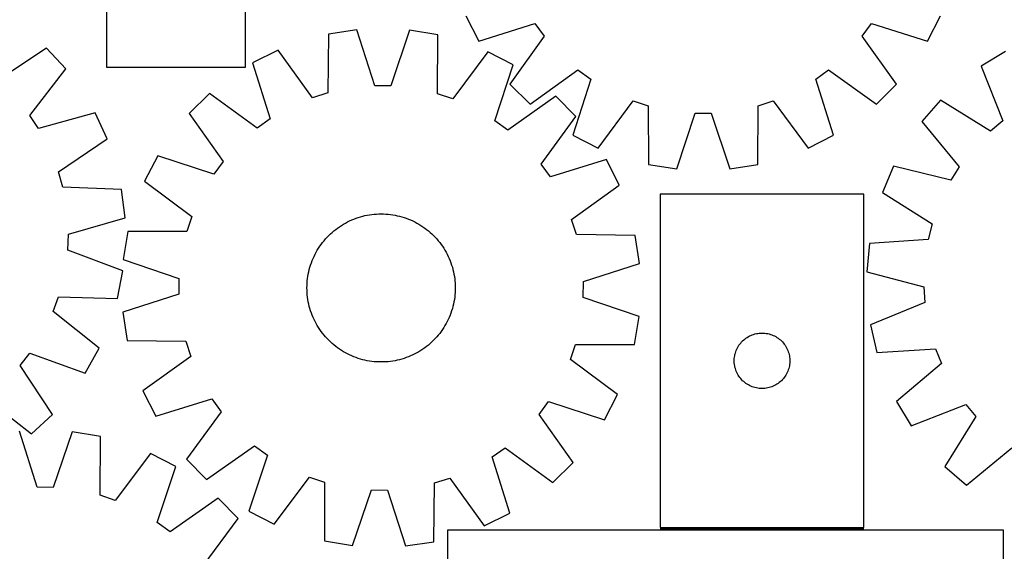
# Model space of a CAD drawing. Header units: millimetres. Extents: x 7 to 1493, y 7 to 2993.
# Tile 7 of 11: x 330 to 861, y 2432 to 2719. Entities that reach past the tile are written whole.
import ezdxf

# ---------------------------------------------------------------- set-up
doc = ezdxf.new("R2010")
doc.units = ezdxf.units.MM
doc.layers.add('COMMON', color=5, linetype='CONTINUOUS', true_color=0x0000ff)
doc.layers.add('CUT', color=7, linetype='CONTINUOUS', true_color=0x000000)

msp = doc.modelspace()

# ---------------------------------------------------------------- linework, layer by layer
at = {"layer": 'COMMON'}
msp.add_line((675.014312, 2443.728063), (785.014312, 2443.728063), dxfattribs=at)
at = {"layer": 'CUT'}
for p, q in [((376.359701, 2993.157005), (376.359701, 2693.157005)), ((451.359701, 2693.157005), (451.359701, 2893.157005)), ((570.254292, 2720.765174), (577.239128, 2707.055958)), ((819.358891, 2707.050935), (826.344296, 2720.759861)), ((577.239128, 2707.055958), (607.502728, 2716.704236)), ((607.502728, 2716.704236), (612.542457, 2709.767341)), ((784.055675, 2709.763783), (789.095691, 2716.700468)), ((789.095691, 2716.700468), (819.358891, 2707.050935)), ((496.161436, 2710.928698), (495.730919, 2679.167253)), ((511.376911, 2713.213401), (496.161436, 2710.928698)), ((521.116498, 2682.979063), (511.376911, 2713.213401)), ((539.914837, 2712.984048), (529.690565, 2682.910155)), ((555.091625, 2710.455089), (539.914837, 2712.984048)), ((555.011599, 2678.690827), (555.091625, 2710.455089)), ((612.542457, 2709.767341), (594.013363, 2683.967198)), ((802.583698, 2683.96287), (784.055675, 2709.763783)), ((344.008734, 2703.390781), (317.511174, 2685.873531)), ((354.459573, 2692.098726), (344.008734, 2703.390781)), ((468.949381, 2702.328122), (455.184616, 2695.453401)), ((487.555203, 2676.583256), (468.949381, 2702.328122)), ((582.161932, 2701.418257), (563.144727, 2675.975759)), ((595.814424, 2694.323188), (582.161932, 2701.418257)), ((861.431069, 2701.500189), (848.219456, 2693.614517)), ((376.359701, 2693.157005), (451.359701, 2693.157005)), ((455.184616, 2695.453401), (464.589997, 2665.113434)), ((585.922617, 2664.138309), (595.814424, 2694.323188)), ((848.219456, 2693.614517), (859.869271, 2664.063602)), ((334.947409, 2667.033806), (354.459573, 2692.098726)), ((604.892718, 2673.087391), (630.69363, 2691.615415)), ((630.69363, 2691.615415), (637.630315, 2686.575398)), ((758.966854, 2686.572881), (765.903749, 2691.61261)), ((765.903749, 2691.61261), (791.703892, 2673.083515)), ((529.690565, 2682.910155), (521.116498, 2682.979063)), ((594.013363, 2683.967198), (604.892718, 2673.087391)), ((637.630315, 2686.575398), (627.980782, 2656.312199)), ((768.615131, 2656.309281), (758.966854, 2686.572881)), ((791.703892, 2673.083515), (802.583698, 2683.96287)), ((431.962139, 2678.86478), (420.995475, 2668.072984)), ((457.612928, 2660.129472), (431.962139, 2678.86478)), ((495.730919, 2679.167253), (487.555203, 2676.583256)), ((563.144727, 2675.975759), (555.011599, 2678.690827)), ((618.76728, 2677.363465), (592.81868, 2659.042851)), ((629.559076, 2666.396802), (618.76728, 2677.363465)), ((641.689709, 2649.326793), (660.50236, 2674.920912)), ((660.50236, 2674.920912), (668.656991, 2672.271124)), ((668.656991, 2672.271124), (668.831583, 2640.507241)), ((727.763675, 2640.506019), (727.939585, 2672.269894)), ((727.939585, 2672.269894), (736.094326, 2674.919343)), ((736.094326, 2674.919343), (754.905915, 2649.324444)), ((826.303701, 2675.334322), (816.175517, 2663.75199)), ((853.2848, 2658.571416), (826.303701, 2675.334322)), ((339.715336, 2659.907359), (334.947409, 2667.033806)), ((370.329141, 2668.379058), (339.715336, 2659.907359)), ((376.779043, 2654.410189), (370.329141, 2668.379058)), ((420.995475, 2668.072984), (439.316089, 2642.124384)), ((684.028155, 2638.100017), (694.011033, 2668.254899)), ((694.011033, 2668.254899), (702.585377, 2668.254722)), ((702.585377, 2668.254722), (712.567003, 2638.099425)), ((464.589997, 2665.113434), (457.612928, 2660.129472)), ((592.81868, 2659.042851), (585.922617, 2664.138309)), ((610.823768, 2640.746012), (629.559076, 2666.396802)), ((816.175517, 2663.75199), (836.386885, 2639.247391)), ((859.869271, 2664.063602), (853.2848, 2658.571416)), ((627.980782, 2656.312199), (641.689709, 2649.326793)), ((754.905915, 2649.324444), (768.615131, 2656.309281)), ((350.476386, 2636.601624), (376.779043, 2654.410189)), ((404.035752, 2645.120128), (396.940684, 2631.467635)), ((434.220631, 2635.228321), (404.035752, 2645.120128)), ((439.316089, 2642.124384), (434.220631, 2635.228321)), ((615.80773, 2633.768943), (610.823768, 2640.746012)), ((646.147697, 2643.174324), (615.80773, 2633.768943)), ((653.022419, 2629.409559), (646.147697, 2643.174324)), ((668.831583, 2640.507241), (684.028155, 2638.100017)), ((712.567003, 2638.099425), (727.763675, 2640.506019)), ((352.80876, 2628.3506), (350.476386, 2636.601624)), ((800.981286, 2639.594151), (794.927949, 2625.448917)), ((831.82186, 2631.989297), (800.981286, 2639.594151)), ((836.386885, 2639.247391), (831.82186, 2631.989297)), ((396.940684, 2631.467635), (422.383181, 2612.450431)), ((627.277552, 2610.803737), (653.022419, 2629.409559)), ((384.542118, 2626.947478), (352.80876, 2628.3506)), ((386.359721, 2611.669165), (384.542118, 2626.947478)), ((785.014312, 2624.478064), (675.014312, 2624.478064)), ((675.014312, 2624.478064), (675.014312, 2444.478064)), ((785.014312, 2444.478064), (785.014312, 2624.478064)), ((794.927949, 2625.448917), (821.722439, 2608.389314)), ((518.276455, 2613.340998), (519.520537, 2613.517825)), ((519.520537, 2613.517825), (520.769559, 2613.655488)), ((520.769559, 2613.655488), (522.022289, 2613.753849)), ((522.022289, 2613.753849), (523.27749, 2613.812813)), ((523.27749, 2613.812813), (524.533924, 2613.832321)), ((524.533924, 2613.832321), (525.79035, 2613.812354)), ((525.79035, 2613.812354), (527.04553, 2613.752932)), ((527.04553, 2613.752932), (528.298224, 2613.654113)), ((528.298224, 2613.654113), (529.547195, 2613.515994)), ((529.547195, 2613.515994), (530.791212, 2613.338712)), ((355.841259, 2602.860181), (386.359721, 2611.669165)), ((422.383181, 2612.450431), (419.668114, 2604.317303)), ((503.099715, 2607.609353), (504.17125, 2608.265721)), ((504.17125, 2608.265721), (505.262873, 2608.888108)), ((505.262873, 2608.888108), (506.373508, 2609.475899)), ((506.373508, 2609.475899), (507.502057, 2610.028514)), ((507.502057, 2610.028514), (508.647408, 2610.545408)), ((508.647408, 2610.545408), (509.808429, 2611.02607)), ((509.808429, 2611.02607), (510.983975, 2611.470027)), ((510.983975, 2611.470027), (512.172887, 2611.87684)), ((512.172887, 2611.87684), (513.37399, 2612.246107)), ((513.37399, 2612.246107), (514.586099, 2612.577465)), ((514.586099, 2612.577465), (515.808018, 2612.870586)), ((515.808018, 2612.870586), (517.038542, 2613.12518)), ((517.038542, 2613.12518), (518.276455, 2613.340998)), ((530.791212, 2613.338712), (532.029047, 2613.122443)), ((532.029047, 2613.122443), (533.259477, 2612.867398)), ((533.259477, 2612.867398), (534.48129, 2612.573831)), ((534.48129, 2612.573831), (535.693278, 2612.242031)), ((535.693278, 2612.242031), (536.894246, 2611.872325)), ((536.894246, 2611.872325), (538.083008, 2611.465078)), ((538.083008, 2611.465078), (539.258393, 2611.020692)), ((539.258393, 2611.020692), (540.419238, 2610.539605)), ((540.419238, 2610.539605), (541.5644, 2610.022293)), ((541.5644, 2610.022293), (542.692747, 2609.469266)), ((542.692747, 2609.469266), (543.803167, 2608.881069)), ((543.803167, 2608.881069), (544.894563, 2608.258284)), ((544.894563, 2608.258284), (545.965858, 2607.601524)), ((629.861549, 2602.628021), (627.277552, 2610.803737)), ((821.722439, 2608.389314), (819.623716, 2600.075787)), ((355.509772, 2594.292247), (355.841259, 2602.860181)), ((387.903852, 2604.397329), (385.374893, 2589.22054)), ((419.668114, 2604.317303), (387.903852, 2604.397329)), ((496.247513, 2602.121759), (497.15006, 2602.996068)), ((497.15006, 2602.996068), (498.079624, 2603.841596)), ((498.079624, 2603.841596), (499.035288, 2604.657508)), ((499.035288, 2604.657508), (500.016109, 2605.443)), ((500.016109, 2605.443), (501.021119, 2606.197295)), ((501.021119, 2606.197295), (502.049326, 2606.919651)), ((502.049326, 2606.919651), (503.099715, 2607.609353)), ((545.965858, 2607.601524), (547.015995, 2606.911438)), ((547.015995, 2606.911438), (548.043938, 2606.188707)), ((548.043938, 2606.188707), (549.048672, 2605.434044)), ((549.048672, 2605.434044), (550.029206, 2604.648195)), ((550.029206, 2604.648195), (550.984572, 2603.831933)), ((550.984572, 2603.831933), (551.913828, 2602.986066)), ((551.913828, 2602.986066), (552.816055, 2602.111427)), ((492.170233, 2597.349642), (492.924896, 2598.354376)), ((492.924896, 2598.354376), (493.710746, 2599.33491)), ((493.710746, 2599.33491), (494.527007, 2600.290276)), ((494.527007, 2600.290276), (495.372875, 2601.219531)), ((495.372875, 2601.219531), (496.247513, 2602.121759)), ((552.816055, 2602.111427), (553.690364, 2601.20888)), ((553.690364, 2601.20888), (554.535892, 2600.279316)), ((554.535892, 2600.279316), (555.351804, 2599.323652)), ((555.351804, 2599.323652), (556.137296, 2598.342831)), ((556.137296, 2598.342831), (556.891592, 2597.337822)), ((661.622995, 2602.197505), (629.861549, 2602.628021)), ((663.907697, 2586.98203), (661.622995, 2602.197505)), ((787.942559, 2597.778171), (786.556611, 2582.45467)), ((819.623716, 2600.075787), (787.942559, 2597.778171)), ((385.2564, 2583.151652), (355.509772, 2594.292247)), ((488.889674, 2591.998451), (489.477871, 2593.108871)), ((489.477871, 2593.108871), (490.100657, 2594.200267)), ((490.100657, 2594.200267), (490.757416, 2595.271562)), ((490.757416, 2595.271562), (491.447502, 2596.321699)), ((491.447502, 2596.321699), (492.170233, 2597.349642)), ((556.891592, 2597.337822), (557.613947, 2596.309615)), ((557.613947, 2596.309615), (558.303649, 2595.259225)), ((558.303649, 2595.259225), (558.960018, 2594.18769)), ((558.960018, 2594.18769), (559.582404, 2593.096067)), ((559.582404, 2593.096067), (560.170195, 2591.985433)), ((385.374893, 2589.22054), (415.448785, 2578.996268)), ((486.486616, 2586.19995), (486.893863, 2587.388712)), ((486.893863, 2587.388712), (487.338249, 2588.564097)), ((487.338249, 2588.564097), (487.819335, 2589.724942)), ((487.819335, 2589.724942), (488.336647, 2590.870104)), ((488.336647, 2590.870104), (488.889674, 2591.998451)), ((560.170195, 2591.985433), (560.72281, 2590.856883)), ((560.72281, 2590.856883), (561.239704, 2589.711533)), ((561.239704, 2589.711533), (561.720366, 2588.550511)), ((561.720366, 2588.550511), (562.164323, 2587.374965)), ((562.164323, 2587.374965), (562.571136, 2586.186054)), ((633.673359, 2577.242443), (663.907697, 2586.98203)), ((382.263785, 2568.059442), (385.2564, 2583.151652)), ((485.236498, 2581.334751), (485.491542, 2582.565181)), ((485.491542, 2582.565181), (485.785109, 2583.786993)), ((485.785109, 2583.786993), (486.11691, 2584.998982)), ((486.11691, 2584.998982), (486.486616, 2586.19995)), ((562.571136, 2586.186054), (562.940403, 2584.984951)), ((562.940403, 2584.984951), (563.271761, 2583.772841)), ((563.271761, 2583.772841), (563.564882, 2582.550922)), ((563.564882, 2582.550922), (563.819477, 2581.320398)), ((786.556611, 2582.45467), (817.311393, 2574.509977)), ((415.448785, 2578.996268), (415.379877, 2570.422202)), ((484.546586, 2575.096054), (484.606008, 2576.351234)), ((484.606008, 2576.351234), (484.704828, 2577.603928)), ((484.704828, 2577.603928), (484.842946, 2578.852899)), ((484.842946, 2578.852899), (485.020228, 2580.096916)), ((485.020228, 2580.096916), (485.236498, 2581.334751)), ((563.819477, 2581.320398), (564.035294, 2580.082485)), ((564.035294, 2580.082485), (564.212121, 2578.838403)), ((564.212121, 2578.838403), (564.349784, 2577.589381)), ((564.349784, 2577.589381), (564.448145, 2576.336652)), ((564.448145, 2576.336652), (564.507109, 2575.081451)), ((633.604451, 2568.668376), (633.673359, 2577.242443)), ((484.526619, 2573.839628), (484.546586, 2575.096054)), ((484.546127, 2572.583194), (484.526619, 2573.839628)), ((484.605091, 2571.327993), (484.546127, 2572.583194)), ((484.703453, 2570.075263), (484.605091, 2571.327993)), ((564.447228, 2571.31341), (564.348409, 2570.060717)), ((564.50665, 2572.56859), (564.447228, 2571.31341)), ((564.526618, 2573.825017), (564.50665, 2572.56859)), ((564.507109, 2575.081451), (564.526618, 2573.825017)), ((817.311393, 2574.509977), (817.88441, 2565.954801)), ((347.553977, 2561.06617), (350.516877, 2569.112324)), ((350.516877, 2569.112324), (382.263785, 2568.059442)), ((415.379877, 2570.422202), (385.145539, 2560.682614)), ((484.841115, 2568.826241), (484.703453, 2570.075263)), ((485.017942, 2567.582159), (484.841115, 2568.826241)), ((485.23376, 2566.344246), (485.017942, 2567.582159)), ((485.488355, 2565.113722), (485.23376, 2566.344246)), ((563.816739, 2566.329894), (563.561694, 2565.099463)), ((564.033008, 2567.567728), (563.816739, 2566.329894)), ((564.21029, 2568.811745), (564.033008, 2567.567728)), ((564.348409, 2570.060717), (564.21029, 2568.811745)), ((663.678344, 2558.444104), (633.604451, 2568.668376)), ((817.88441, 2565.954801), (788.463841, 2553.979623)), ((372.402069, 2541.278621), (347.553977, 2561.06617)), ((385.145539, 2560.682614), (387.430242, 2545.467139)), ((485.781476, 2563.891803), (485.488355, 2565.113722)), ((486.112833, 2562.679694), (485.781476, 2563.891803)), ((486.482101, 2561.478591), (486.112833, 2562.679694)), ((486.888913, 2560.289679), (486.482101, 2561.478591)), ((562.566621, 2561.464695), (562.159374, 2560.275932)), ((562.936327, 2562.665663), (562.566621, 2561.464695)), ((563.268127, 2563.877651), (562.936327, 2562.665663)), ((563.561694, 2565.099463), (563.268127, 2563.877651)), ((487.33287, 2559.114133), (486.888913, 2560.289679)), ((487.813532, 2557.953111), (487.33287, 2559.114133)), ((488.330426, 2556.807761), (487.813532, 2557.953111)), ((488.883041, 2555.679212), (488.330426, 2556.807761)), ((489.470832, 2554.568577), (488.883041, 2555.679212)), ((560.163562, 2555.666193), (559.575365, 2554.555774)), ((560.716589, 2556.79454), (560.163562, 2555.666193)), ((561.233901, 2557.939702), (560.716589, 2556.79454)), ((561.714988, 2559.100548), (561.233901, 2557.939702)), ((562.159374, 2560.275932), (561.714988, 2559.100548)), ((661.149385, 2543.267315), (663.678344, 2558.444104)), ((490.093219, 2553.476954), (489.470832, 2554.568577)), ((490.749587, 2552.405419), (490.093219, 2553.476954)), ((491.439289, 2551.35503), (490.749587, 2552.405419)), ((492.161645, 2550.326823), (491.439289, 2551.35503)), ((492.915941, 2549.321813), (492.161645, 2550.326823)), ((556.883003, 2550.315002), (556.128341, 2549.310268)), ((557.605734, 2551.342945), (556.883003, 2550.315002)), ((558.29582, 2552.393082), (557.605734, 2551.342945)), ((558.95258, 2553.464378), (558.29582, 2552.393082)), ((559.575365, 2554.555774), (558.95258, 2553.464378)), ((788.463841, 2553.979623), (791.880948, 2538.977825)), ((387.430242, 2545.467139), (419.191687, 2545.036623)), ((419.191687, 2545.036623), (421.775684, 2536.860907)), ((493.701432, 2548.340992), (492.915941, 2549.321813)), ((494.517345, 2547.385328), (493.701432, 2548.340992)), ((495.362873, 2546.455764), (494.517345, 2547.385328)), ((496.237182, 2545.553217), (495.362873, 2546.455764)), ((497.139409, 2544.678579), (496.237182, 2545.553217)), ((498.068664, 2543.832711), (497.139409, 2544.678579)), ((551.903176, 2544.668577), (550.973612, 2543.823049)), ((552.805723, 2545.542886), (551.903176, 2544.668577)), ((553.680362, 2546.445113), (552.805723, 2545.542886)), ((554.526229, 2547.374368), (553.680362, 2546.445113)), ((555.342491, 2548.329734), (554.526229, 2547.374368)), ((556.128341, 2549.310268), (555.342491, 2548.329734)), ((718.496106, 2544.086962), (719.006032, 2544.667164)), ((719.006032, 2544.667164), (719.54515, 2545.220347)), ((719.54515, 2545.220347), (720.112031, 2545.745043)), ((720.112031, 2545.745043), (720.70517, 2546.239861)), ((720.70517, 2546.239861), (721.322996, 2546.703489)), ((721.322996, 2546.703489), (721.963869, 2547.134697)), ((721.963869, 2547.134697), (722.626091, 2547.532343)), ((722.626091, 2547.532343), (723.307905, 2547.89537)), ((723.307905, 2547.89537), (724.007504, 2548.222817)), ((724.007504, 2548.222817), (724.723031, 2548.513816)), ((724.723031, 2548.513816), (725.45259, 2548.767595)), ((725.45259, 2548.767595), (726.194246, 2548.98348)), ((726.194246, 2548.98348), (726.946031, 2549.160899)), ((726.946031, 2549.160899), (727.705954, 2549.299382)), ((727.705954, 2549.299382), (728.471997, 2549.398562)), ((728.471997, 2549.398562), (729.242131, 2549.458175)), ((729.242131, 2549.458175), (730.014312, 2549.478064)), ((730.014312, 2549.478064), (730.786494, 2549.458175)), ((730.786494, 2549.458175), (731.556627, 2549.398562)), ((731.556627, 2549.398562), (732.322671, 2549.299382)), ((732.322671, 2549.299382), (733.082593, 2549.160899)), ((733.082593, 2549.160899), (733.834379, 2548.98348)), ((733.834379, 2548.98348), (734.576035, 2548.767595)), ((734.576035, 2548.767595), (735.305594, 2548.513816)), ((735.305594, 2548.513816), (736.021121, 2548.222817)), ((736.021121, 2548.222817), (736.720719, 2547.89537)), ((736.720719, 2547.89537), (737.402533, 2547.532343)), ((737.402533, 2547.532343), (738.064755, 2547.134697)), ((738.064755, 2547.134697), (738.705629, 2546.703489)), ((738.705629, 2546.703489), (739.323455, 2546.239861)), ((739.323455, 2546.239861), (739.916594, 2545.745043)), ((739.916594, 2545.745043), (740.483475, 2545.220347)), ((740.483475, 2545.220347), (741.022593, 2544.667164)), ((741.022593, 2544.667164), (741.532519, 2544.086962)), ((364.892173, 2527.849846), (372.402069, 2541.278621)), ((499.02403, 2543.01645), (498.068664, 2543.832711)), ((500.004564, 2542.2306), (499.02403, 2543.01645)), ((501.009298, 2541.475937), (500.004564, 2542.2306)), ((502.037241, 2540.753206), (501.009298, 2541.475937)), ((503.087378, 2540.06312), (502.037241, 2540.753206)), ((504.158674, 2539.40636), (503.087378, 2540.06312)), ((505.25007, 2538.783575), (504.158674, 2539.40636)), ((544.881986, 2539.398923), (543.790363, 2538.776536)), ((545.953521, 2540.055291), (544.881986, 2539.398923)), ((547.003911, 2540.744993), (545.953521, 2540.055291)), ((548.032118, 2541.467349), (547.003911, 2540.744993)), ((549.037127, 2542.221645), (548.032118, 2541.467349)), ((550.017948, 2543.007136), (549.037127, 2542.221645)), ((550.973612, 2543.823049), (550.017948, 2543.007136)), ((626.670055, 2535.214213), (629.385123, 2543.347342)), ((629.385123, 2543.347342), (661.149385, 2543.267315)), ((715.612064, 2538.670348), (715.846974, 2539.4062)), ((715.846974, 2539.4062), (716.119453, 2540.128982)), ((716.119453, 2540.128982), (716.428778, 2540.83678)), ((716.428778, 2540.83678), (716.77413, 2541.527715)), ((716.77413, 2541.527715), (717.154593, 2542.199956)), ((717.154593, 2542.199956), (717.569157, 2542.85172)), ((717.569157, 2542.85172), (718.016724, 2543.481278)), ((718.016724, 2543.481278), (718.496106, 2544.086962)), ((741.532519, 2544.086962), (742.011901, 2543.481278)), ((742.011901, 2543.481278), (742.459468, 2542.85172)), ((742.459468, 2542.85172), (742.874032, 2542.199956)), ((742.874032, 2542.199956), (743.254494, 2541.527715)), ((743.254494, 2541.527715), (743.599846, 2540.83678)), ((743.599846, 2540.83678), (743.909172, 2540.128982)), ((743.909172, 2540.128982), (744.181651, 2539.4062)), ((744.181651, 2539.4062), (744.41656, 2538.670348)), ((791.880948, 2538.977825), (823.585529, 2540.925723)), ((823.585529, 2540.925723), (826.774195, 2532.96634)), ((329.720144, 2531.924769), (335.024427, 2538.66153)), ((335.024427, 2538.66153), (364.892173, 2527.849846)), ((421.775684, 2536.860907), (396.030818, 2518.255085)), ((506.360489, 2538.195378), (505.25007, 2538.783575)), ((507.488837, 2537.642351), (506.360489, 2538.195378)), ((508.633998, 2537.125039), (507.488837, 2537.642351)), ((509.794844, 2536.643953), (508.633998, 2537.125039)), ((510.970228, 2536.199567), (509.794844, 2536.643953)), ((512.158991, 2535.79232), (510.970228, 2536.199567)), ((513.359959, 2535.422614), (512.158991, 2535.79232)), ((514.571947, 2535.090813), (513.359959, 2535.422614)), ((515.793759, 2534.797246), (514.571947, 2535.090813)), ((517.02419, 2534.542202), (515.793759, 2534.797246)), ((518.262024, 2534.325932), (517.02419, 2534.542202)), ((519.506041, 2534.14865), (518.262024, 2534.325932)), ((520.755013, 2534.010532), (519.506041, 2534.14865)), ((522.007706, 2533.911712), (520.755013, 2534.010532)), ((523.262886, 2533.85229), (522.007706, 2533.911712)), ((524.519313, 2533.832323), (523.262886, 2533.85229)), ((525.775747, 2533.851831), (524.519313, 2533.832323)), ((527.030948, 2533.910795), (525.775747, 2533.851831)), ((528.283678, 2534.009157), (527.030948, 2533.910795)), ((529.5327, 2534.146819), (528.283678, 2534.009157)), ((530.776781, 2534.323646), (529.5327, 2534.146819)), ((532.014695, 2534.539464), (530.776781, 2534.323646)), ((533.245218, 2534.794059), (532.014695, 2534.539464)), ((534.467137, 2535.08718), (533.245218, 2534.794059)), ((535.679247, 2535.418537), (534.467137, 2535.08718)), ((536.88035, 2535.787805), (535.679247, 2535.418537)), ((538.069261, 2536.194617), (536.88035, 2535.787805)), ((539.244808, 2536.638574), (538.069261, 2536.194617)), ((540.405829, 2537.119236), (539.244808, 2536.638574)), ((541.551179, 2537.63613), (540.405829, 2537.119236)), ((542.679729, 2538.188745), (541.551179, 2537.63613)), ((543.790363, 2538.776536), (542.679729, 2538.188745)), ((652.112553, 2516.197009), (626.670055, 2535.214213)), ((715.019285, 2534.864283), (715.059049, 2535.635696)), ((715.019285, 2534.091845), (715.019285, 2534.864283)), ((715.059049, 2533.320432), (715.019285, 2534.091845)), ((715.059049, 2535.635696), (715.138472, 2536.404039)), ((715.138472, 2536.404039), (715.257343, 2537.167275)), ((715.257343, 2537.167275), (715.415347, 2537.92338)), ((715.415347, 2537.92338), (715.612064, 2538.670348)), ((744.41656, 2538.670348), (744.613278, 2537.92338)), ((744.613278, 2537.92338), (744.771282, 2537.167275)), ((744.771282, 2537.167275), (744.890152, 2536.404039)), ((744.890152, 2536.404039), (744.969575, 2535.635696)), ((744.969575, 2535.635696), (745.009339, 2534.864283)), ((745.009339, 2534.091845), (744.969575, 2533.320432)), ((745.009339, 2534.864283), (745.009339, 2534.091845)), ((347.237394, 2505.42721), (329.720144, 2531.924769)), ((715.138472, 2532.552089), (715.059049, 2533.320432)), ((715.257343, 2531.788853), (715.138472, 2532.552089)), ((715.415347, 2531.032748), (715.257343, 2531.788853)), ((715.612064, 2530.285779), (715.415347, 2531.032748)), ((715.846974, 2529.549928), (715.612064, 2530.285779)), ((716.119453, 2528.827146), (715.846974, 2529.549928)), ((716.428778, 2528.119348), (716.119453, 2528.827146)), ((743.909172, 2528.827146), (743.599846, 2528.119348)), ((744.181651, 2529.549928), (743.909172, 2528.827146)), ((744.41656, 2530.285779), (744.181651, 2529.549928)), ((744.613278, 2531.032748), (744.41656, 2530.285779)), ((744.771282, 2531.788853), (744.613278, 2531.032748)), ((744.890152, 2532.552089), (744.771282, 2531.788853)), ((744.969575, 2533.320432), (744.890152, 2532.552089)), ((826.774195, 2532.96634), (802.494106, 2512.485813)), ((716.77413, 2527.428413), (716.428778, 2528.119348)), ((717.154593, 2526.756172), (716.77413, 2527.428413)), ((717.569157, 2526.104408), (717.154593, 2526.756172)), ((718.016724, 2525.47485), (717.569157, 2526.104408)), ((718.496106, 2524.869166), (718.016724, 2525.47485)), ((719.006032, 2524.288964), (718.496106, 2524.869166)), ((719.54515, 2523.735781), (719.006032, 2524.288964)), ((720.112031, 2523.211085), (719.54515, 2523.735781)), ((720.70517, 2522.716267), (720.112031, 2523.211085)), ((739.916594, 2523.211085), (739.323455, 2522.716267)), ((740.483475, 2523.735781), (739.916594, 2523.211085)), ((741.022593, 2524.288964), (740.483475, 2523.735781)), ((741.532519, 2524.869166), (741.022593, 2524.288964)), ((742.011901, 2525.47485), (741.532519, 2524.869166)), ((742.459468, 2526.104408), (742.011901, 2525.47485)), ((742.874032, 2526.756172), (742.459468, 2526.104408)), ((743.254494, 2527.428413), (742.874032, 2526.756172)), ((743.599846, 2528.119348), (743.254494, 2527.428413)), ((396.030818, 2518.255085), (402.90554, 2504.49032)), ((721.322996, 2522.252639), (720.70517, 2522.716267)), ((721.963869, 2521.821431), (721.322996, 2522.252639)), ((722.626091, 2521.423785), (721.963869, 2521.821431)), ((723.307905, 2521.060758), (722.626091, 2521.423785)), ((724.007504, 2520.73331), (723.307905, 2521.060758)), ((724.723031, 2520.442312), (724.007504, 2520.73331)), ((725.45259, 2520.188533), (724.723031, 2520.442312)), ((726.194246, 2519.972648), (725.45259, 2520.188533)), ((726.946031, 2519.795229), (726.194246, 2519.972648)), ((727.705954, 2519.656745), (726.946031, 2519.795229)), ((728.471997, 2519.557566), (727.705954, 2519.656745)), ((729.242131, 2519.497953), (728.471997, 2519.557566)), ((730.014312, 2519.478064), (729.242131, 2519.497953)), ((730.786494, 2519.497953), (730.014312, 2519.478064)), ((731.556627, 2519.557566), (730.786494, 2519.497953)), ((732.322671, 2519.656745), (731.556627, 2519.557566)), ((733.082593, 2519.795229), (732.322671, 2519.656745)), ((733.834379, 2519.972648), (733.082593, 2519.795229)), ((734.576035, 2520.188533), (733.834379, 2519.972648)), ((735.305594, 2520.442312), (734.576035, 2520.188533)), ((736.021121, 2520.73331), (735.305594, 2520.442312)), ((736.720719, 2521.060758), (736.021121, 2520.73331)), ((737.402533, 2521.423785), (736.720719, 2521.060758)), ((738.064755, 2521.821431), (737.402533, 2521.423785)), ((738.705629, 2522.252639), (738.064755, 2521.821431)), ((739.323455, 2522.716267), (738.705629, 2522.252639)), ((310.880419, 2514.488534), (335.945339, 2494.97637)), ((402.90554, 2504.49032), (433.245506, 2513.895701)), ((433.245506, 2513.895701), (438.229468, 2506.918632)), ((645.017484, 2502.544516), (652.112553, 2516.197009)), ((609.737147, 2505.54026), (614.832605, 2512.436323)), ((614.832605, 2512.436323), (645.017484, 2502.544516)), ((802.494106, 2512.485813), (810.379778, 2499.2742)), ((810.379778, 2499.2742), (839.930692, 2510.924015)), ((839.930692, 2510.924015), (845.422879, 2504.339544)), ((335.945339, 2494.97637), (347.237394, 2505.42721)), ((438.229468, 2506.918632), (419.494161, 2481.267842)), ((628.057761, 2479.59166), (609.737147, 2505.54026)), ((845.422879, 2504.339544), (828.659972, 2477.358445)), ((338.996472, 2466.204465), (329.344676, 2496.466943)), ((357.881816, 2496.154764), (347.570302, 2466.110673)), ((373.051201, 2493.581768), (357.881816, 2496.154764)), ((372.878984, 2461.817872), (373.051201, 2493.581768)), ((430.285956, 2470.301179), (456.234556, 2488.621793)), ((456.234556, 2488.621793), (463.130619, 2483.526335)), ((584.463239, 2482.55121), (591.440308, 2487.535172)), ((591.440308, 2487.535172), (617.091098, 2468.799865)), ((840.242305, 2467.230261), (864.746904, 2487.441629)), ((400.095165, 2484.466406), (381.004198, 2459.07921)), ((413.727008, 2477.331743), (400.095165, 2484.466406)), ((419.494161, 2481.267842), (430.285956, 2470.301179)), ((463.130619, 2483.526335), (453.238812, 2453.341456)), ((593.86862, 2452.211244), (584.463239, 2482.55121)), ((403.747636, 2447.175701), (413.727008, 2477.331743)), ((617.091098, 2468.799865), (628.057761, 2479.59166)), ((828.659972, 2477.358445), (840.242305, 2467.230261)), ((466.891305, 2446.246388), (485.908509, 2471.688885)), ((485.908509, 2471.688885), (494.041638, 2468.973818)), ((553.322317, 2468.497391), (561.498033, 2471.081388)), ((561.498033, 2471.081388), (580.103855, 2445.336522)), ((347.570302, 2466.110673), (338.996472, 2466.204465)), ((494.041638, 2468.973818), (493.961611, 2437.209556)), ((509.1384, 2434.680597), (519.362672, 2464.754489)), ((519.362672, 2464.754489), (527.936739, 2464.685581)), ((552.891801, 2436.735946), (553.322317, 2468.497391)), ((381.004198, 2459.07921), (372.878984, 2461.817872)), ((436.630545, 2460.305475), (410.628881, 2442.06025)), ((447.390465, 2449.307536), (436.630545, 2460.305475)), ((527.936739, 2464.685581), (537.676326, 2434.451243)), ((428.580789, 2423.711231), (447.390465, 2449.307536)), ((453.238812, 2453.341456), (466.891305, 2446.246388)), ((580.103855, 2445.336522), (593.86862, 2452.211244)), ((410.628881, 2442.06025), (403.747636, 2447.175701)), ((675.014312, 2444.478064), (785.014312, 2444.478064)), ((860.340912, 2442.978063), (560.340912, 2442.978063)), ((560.340912, 2442.978063), (560.340912, 2367.978063)), ((860.340912, 2192.978063), (860.340912, 2442.978063)), ((493.961611, 2437.209556), (509.1384, 2434.680597)), ((537.676326, 2434.451243), (552.891801, 2436.735946))]:
    msp.add_line(p, q, dxfattribs=at)

doc.saveas('drawing.dxf')
